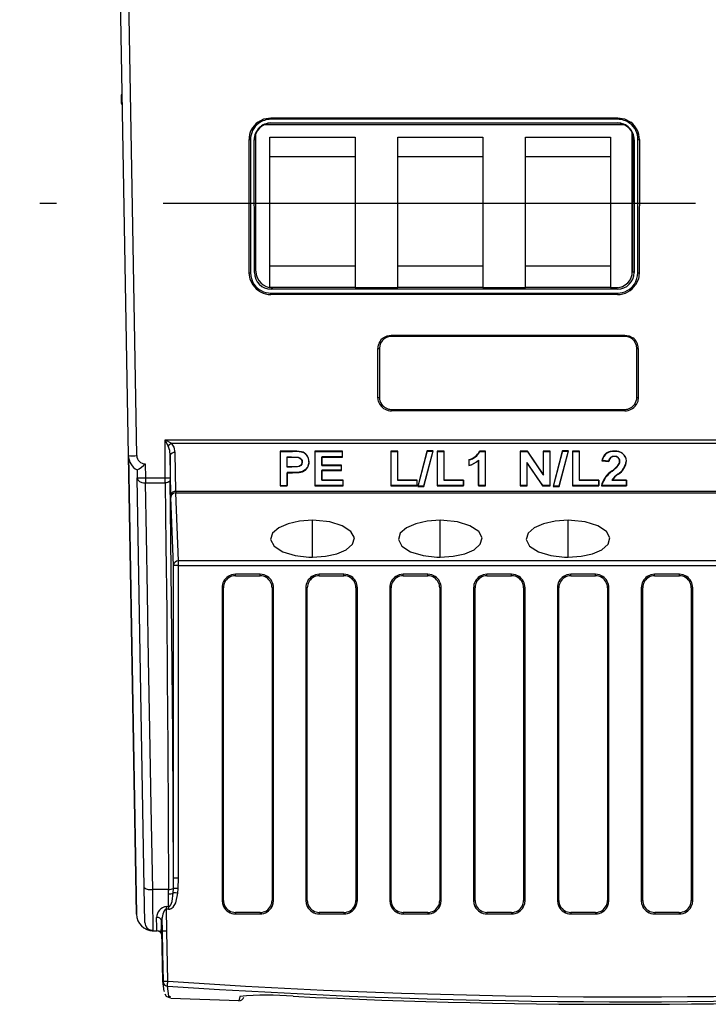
# Model space of a CAD drawing. Header units: millimetres. Extents: x 0 to 699, y 0 to 540.
# Tile 8 of 38: x 44 to 85, y 317 to 376. Entities that reach past the tile are written whole.
import ezdxf

# ---------------------------------------------------------------- set-up
doc = ezdxf.new("R2010")
doc.units = ezdxf.units.MM
doc.header["$LTSCALE"] = 2.5
doc.linetypes.add('CENTERX2', pattern=[20.32, 12.7, -2.54, 2.54, -2.54])
doc.layers.add('CENTER', color=40, linetype='CENTERX2')
doc.layers.add('DIMENSIONS', color=140, linetype='Continuous', lineweight=25)
doc.styles.add('SLDTEXTSTYLE0', font='TXT', dxfattribs={"width": 0.7})
doc.dimstyles.new('SLDDIMSTYLE0', dxfattribs={"dimtxt": 5.39502, "dimasz": 8.255, "dimexe": 0, "dimexo": 0.0625, "dimgap": 1.348755, "dimtad": 0, "dimtih": 1, "dimtoh": 1, "dimrnd": 1e-09, "dimzin": 12, "dimdsep": 46, "dimtxsty": 'SLDTEXTSTYLE0', "dimsah": 1, "dimcen": 0.09, "dimadec": 0, "dimazin": 3, "dimtfac": 1, "dimtofl": 0, "dimtmove": 0, "dimatfit": 3, "dimfxl": 0, "dimfrac": 2, "dimtolj": 1, "dimtzin": 12, "dimarcsym": 0})

# ---------------------------------------------------------------- blocks, each defined once
blk = doc.blocks.new('_D_8')
at = {"layer": 'DIMENSIONS'}
for p, q in [((47.175, 465.296), (25.993, 465.296)), ((33.931, 465.296), (33.931, 424.786)), ((25.915, 415.003), (24.103, 415.003)), ((24.103, 415.003), (24.103, 406.429)), ((41.946, 415.003), (43.758, 415.003)), ((43.758, 415.003), (43.758, 406.429)), ((24.103, 406.429), (25.915, 406.429)), ((43.758, 406.429), (41.946, 406.429)), ((33.931, 364.71), (33.931, 405.221)), ((41.631, 364.71), (25.993, 364.71))]:
    blk.add_line(p, q, dxfattribs=at)
for points in [[(33.931, 465.296), (32.661, 457.041), (35.201, 457.041)], [(33.931, 364.71), (35.201, 372.965), (32.661, 372.965)]]:
    blk.add_solid(points, dxfattribs=at)
at = {"layer": 'DIMENSIONS', "char_height": 5.2917, "attachment_point": 1, "style": 'SLDTEXTSTYLE0'}
for s, insert in [('100.6', (23.671, 423.033)), ('3.96', (25.915, 413.25))]:
    blk.add_mtext(s, dxfattribs=dict(at, insert=insert))

msp = doc.modelspace()

# ---------------------------------------------------------------- linework, layer by layer
for p, q in [((50.091, 349.658), (49.591, 378.296)), ((50.591, 349.658), (50.091, 378.296)), ((49.66, 371.196), (49.66, 370.696)), ((49.715, 371.196), (49.66, 371.196)), ((49.66, 370.696), (49.726, 370.571)), ((58.582, 369.818), (79.269, 369.818)), ((58.582, 369.818), (58.582, 369.732)), ((79.269, 369.732), (58.582, 369.732)), ((79.269, 369.818), (79.269, 369.732)), ((79.654, 369.404), (58.197, 369.404)), ((58.593, 369.512), (79.258, 369.512)), ((57.292, 360.571), (57.285, 368.519)), ((57.371, 368.519), (57.378, 360.571)), ((57.603, 360.587), (57.596, 368.513)), ((57.692, 360.676), (57.684, 368.867)), ((58.531, 368.662), (63.609, 368.662)), ((58.531, 359.692), (58.531, 368.662)), ((63.609, 368.662), (63.609, 359.689)), ((66.151, 368.662), (71.229, 368.662)), ((66.151, 359.689), (66.151, 368.662)), ((71.229, 368.662), (71.229, 359.689)), ((73.771, 368.662), (78.849, 368.662)), ((73.771, 359.689), (73.771, 368.662)), ((78.849, 368.662), (78.849, 359.689)), ((80.12, 368.966), (80.12, 360.402)), ((80.166, 368.867), (80.159, 360.676)), ((80.255, 368.513), (80.248, 360.587)), ((80.473, 360.571), (80.48, 368.519)), ((80.566, 368.519), (80.559, 360.571)), ((80.166, 368.283), (80.12, 368.283)), ((58.531, 367.507), (63.609, 367.507)), ((66.151, 367.507), (71.229, 367.507)), ((73.771, 367.507), (78.849, 367.507)), ((63.609, 360.975), (58.531, 360.975)), ((71.229, 360.975), (66.151, 360.975)), ((78.849, 360.975), (73.771, 360.975)), ((80.159, 360.975), (80.12, 360.975)), ((80.159, 360.676), (80.248, 360.587)), ((63.609, 359.689), (58.549, 359.689)), ((58.691, 359.679), (58.602, 359.59)), ((63.609, 359.689), (66.151, 359.689)), ((71.229, 359.689), (66.151, 359.689)), ((71.229, 359.689), (73.771, 359.689)), ((78.849, 359.689), (73.771, 359.689)), ((78.849, 359.689), (79.302, 359.689)), ((58.591, 359.36), (79.259, 359.36)), ((58.591, 359.274), (58.591, 359.36)), ((79.259, 359.274), (58.591, 359.274)), ((79.248, 359.59), (58.602, 359.59)), ((79.259, 359.36), (79.259, 359.274)), ((65.769, 356.856), (79.702, 356.856)), ((65.769, 356.856), (65.769, 356.77)), ((79.702, 356.77), (65.769, 356.77)), ((79.702, 356.856), (79.702, 356.77)), ((64.974, 353.128), (64.971, 356.057)), ((65.057, 356.057), (65.06, 353.129)), ((80.411, 353.129), (80.413, 356.057)), ((80.5, 356.057), (80.497, 353.128)), ((65.773, 352.417), (79.697, 352.417)), ((65.773, 352.33), (65.773, 352.417)), ((79.697, 352.33), (65.773, 352.33)), ((79.697, 352.417), (79.697, 352.33)), ((50.08, 350.255), (50.071, 350.769)), ((52.284, 348.337), (52.285, 350.594)), ((52.285, 350.594), (116.81, 350.594)), ((52.285, 350.594), (52.662, 350.407)), ((52.473, 350.218), (52.285, 350.594)), ((52.662, 350.407), (116.432, 350.407)), ((52.917, 347.521), (52.884, 349.852)), ((59.875, 349.919), (59.147, 349.919)), ((59.147, 349.919), (59.147, 347.851)), ((59.163, 349.904), (59.147, 349.919)), ((59.163, 347.867), (59.163, 349.904)), ((59.163, 349.904), (59.875, 349.904)), ((59.875, 349.904), (59.875, 349.919)), ((60.402, 349.875), (60.406, 349.889)), ((61.216, 349.919), (61.216, 347.851)), ((62.864, 349.919), (61.216, 349.919)), ((61.232, 349.904), (61.216, 349.919)), ((61.232, 347.867), (61.232, 349.904)), ((61.232, 349.904), (62.848, 349.904)), ((62.848, 349.904), (62.864, 349.919)), ((62.848, 349.904), (62.848, 349.586)), ((62.864, 349.57), (62.864, 349.919)), ((65.736, 349.919), (65.736, 347.851)), ((66.157, 349.919), (65.736, 349.919)), ((65.752, 349.904), (65.736, 349.919)), ((65.752, 349.904), (66.141, 349.904)), ((65.752, 347.867), (65.752, 349.904)), ((66.141, 349.904), (66.157, 349.919)), ((66.141, 349.904), (66.141, 348.185)), ((66.157, 348.2), (66.157, 349.919)), ((67.902, 349.946), (67.349, 347.824)), ((67.369, 347.84), (67.914, 349.931)), ((68.24, 349.931), (67.695, 347.84)), ((67.707, 347.824), (68.261, 349.946)), ((68.261, 349.946), (67.902, 349.946)), ((67.914, 349.931), (67.902, 349.946)), ((67.914, 349.931), (68.24, 349.931)), ((68.24, 349.931), (68.261, 349.946)), ((68.506, 349.919), (68.506, 347.851)), ((68.927, 349.919), (68.506, 349.919)), ((68.522, 349.904), (68.506, 349.919)), ((68.522, 347.867), (68.522, 349.904)), ((68.522, 349.904), (68.911, 349.904)), ((68.911, 349.904), (68.927, 349.919)), ((68.911, 349.904), (68.911, 348.185)), ((68.927, 348.2), (68.927, 349.919)), ((71.381, 349.919), (71.036, 349.919)), ((71.046, 349.904), (71.036, 349.919)), ((71.046, 349.904), (71.366, 349.904)), ((71.381, 349.919), (71.366, 349.904)), ((71.366, 349.904), (71.366, 347.867)), ((71.381, 347.851), (71.381, 349.919)), ((73.895, 349.919), (73.456, 349.919)), ((73.456, 349.919), (73.456, 347.851)), ((73.472, 349.904), (73.456, 349.919)), ((73.472, 349.904), (73.887, 349.904)), ((73.472, 347.867), (73.472, 349.904)), ((73.887, 349.904), (73.895, 349.919)), ((73.887, 349.904), (74.839, 348.487)), ((74.823, 348.538), (73.895, 349.919)), ((74.823, 349.919), (74.823, 348.538)), ((75.244, 349.919), (74.823, 349.919)), ((74.839, 349.904), (74.823, 349.919)), ((74.839, 349.904), (75.228, 349.904)), ((74.839, 348.487), (74.839, 349.904)), ((75.228, 349.904), (75.244, 349.919)), ((75.228, 349.904), (75.228, 347.867)), ((75.244, 347.851), (75.244, 349.919)), ((75.973, 349.946), (75.419, 347.824)), ((75.44, 347.84), (75.985, 349.931)), ((76.311, 349.931), (75.766, 347.84)), ((75.778, 347.824), (76.331, 349.946)), ((76.331, 349.946), (75.973, 349.946)), ((75.985, 349.931), (75.973, 349.946)), ((75.985, 349.931), (76.311, 349.931)), ((76.311, 349.931), (76.331, 349.946)), ((76.577, 349.919), (76.577, 347.851)), ((76.997, 349.919), (76.577, 349.919)), ((76.592, 349.904), (76.577, 349.919)), ((76.592, 349.904), (76.982, 349.904)), ((76.592, 347.867), (76.592, 349.904)), ((76.982, 349.904), (76.997, 349.919)), ((76.982, 349.904), (76.982, 348.185)), ((76.997, 348.2), (76.997, 349.919)), ((79.084, 349.904), (79.084, 349.919)), ((50.091, 349.658), (50.569, 322.279)), ((50.569, 322.279), (50.091, 349.658)), ((51.099, 349.167), (51.114, 348.337)), ((52.584, 349.659), (52.584, 348.342)), ((52.618, 347.329), (52.584, 349.659)), ((59.552, 349.586), (59.809, 349.586)), ((59.552, 348.964), (59.552, 349.586)), ((59.552, 349.586), (59.568, 349.57)), ((59.568, 348.979), (59.568, 349.57)), ((59.568, 349.57), (59.809, 349.57)), ((59.809, 349.586), (59.809, 349.57)), ((60.46, 349.276), (60.444, 349.276)), ((60.849, 349.281), (60.865, 349.281)), ((62.848, 349.586), (61.621, 349.586)), ((61.621, 349.586), (61.621, 349.071)), ((61.621, 349.586), (61.637, 349.57)), ((61.637, 349.086), (61.637, 349.57)), ((61.637, 349.57), (62.864, 349.57)), ((62.848, 349.586), (62.864, 349.57)), ((70.399, 349.409), (70.399, 349.06)), ((70.415, 349.398), (70.399, 349.409)), ((70.415, 349.082), (70.415, 349.398)), ((70.976, 349.389), (70.961, 349.355)), ((70.961, 349.355), (70.961, 347.851)), ((70.976, 347.867), (70.976, 349.389)), ((74.798, 347.867), (73.861, 349.252)), ((73.861, 349.252), (73.861, 347.867)), ((73.861, 349.252), (73.877, 349.2)), ((73.877, 347.851), (73.877, 349.2)), ((73.877, 349.2), (74.789, 347.851)), ((78.348, 349.369), (78.33, 349.355)), ((78.33, 349.355), (78.751, 349.301)), ((78.737, 349.32), (78.348, 349.369)), ((78.737, 349.32), (78.751, 349.301)), ((79.075, 349.613), (79.075, 349.597)), ((79.398, 349.324), (79.382, 349.324)), ((79.787, 349.345), (79.803, 349.344)), ((50.606, 348.801), (50.614, 348.337)), ((50.606, 348.801), (50.606, 348.801)), ((59.568, 348.979), (59.552, 348.964)), ((59.842, 348.964), (59.552, 348.964)), ((59.872, 348.646), (59.552, 348.646)), ((59.552, 348.646), (59.552, 347.867)), ((59.552, 348.646), (59.568, 348.63)), ((59.842, 348.979), (59.568, 348.979)), ((59.568, 347.851), (59.568, 348.63)), ((59.568, 348.63), (59.872, 348.63)), ((59.842, 348.964), (59.842, 348.979)), ((59.872, 348.646), (59.872, 348.63)), ((61.621, 349.071), (61.637, 349.086)), ((61.621, 349.071), (62.778, 349.071)), ((62.778, 348.781), (61.621, 348.781)), ((61.621, 348.781), (61.621, 348.185)), ((61.621, 348.781), (61.637, 348.764)), ((62.794, 349.086), (61.637, 349.086)), ((61.637, 348.2), (61.637, 348.764)), ((61.637, 348.764), (62.794, 348.764)), ((62.778, 349.071), (62.794, 349.086)), ((62.778, 349.071), (62.778, 348.781)), ((62.778, 348.781), (62.794, 348.764)), ((62.794, 348.764), (62.794, 349.086)), ((70.415, 349.082), (70.399, 349.06)), ((74.839, 348.487), (74.823, 348.538)), ((78.942, 348.73), (78.931, 348.741)), ((79.296, 349.062), (79.284, 349.071)), ((79.285, 348.558), (79.295, 348.545)), ((51.041, 323.874), (50.614, 348.337)), ((51.114, 348.337), (52.284, 348.337)), ((51.114, 348.337), (51.114, 348.03)), ((51.114, 348.03), (52.285, 348.03)), ((52.584, 348.342), (52.584, 348.341)), ((61.621, 348.185), (61.637, 348.2)), ((61.621, 348.185), (62.883, 348.185)), ((62.899, 348.2), (61.637, 348.2)), ((62.883, 348.185), (62.899, 348.2)), ((62.883, 348.185), (62.883, 347.867)), ((62.899, 347.851), (62.899, 348.2)), ((66.141, 348.185), (66.157, 348.2)), ((66.141, 348.185), (67.298, 348.185)), ((67.314, 348.2), (66.157, 348.2)), ((67.298, 348.185), (67.314, 348.2)), ((67.298, 348.185), (67.298, 347.867)), ((67.314, 347.851), (67.314, 348.2)), ((68.911, 348.185), (68.927, 348.2)), ((68.911, 348.185), (70.068, 348.185)), ((70.084, 348.2), (68.927, 348.2)), ((70.068, 348.185), (70.084, 348.2)), ((70.068, 348.185), (70.068, 347.867)), ((70.084, 347.851), (70.084, 348.2)), ((76.982, 348.185), (76.997, 348.2)), ((76.982, 348.185), (78.139, 348.185)), ((78.155, 348.2), (76.997, 348.2)), ((78.139, 348.185), (78.155, 348.2)), ((78.139, 348.185), (78.139, 347.867)), ((78.155, 347.851), (78.155, 348.2)), ((78.942, 348.2), (78.912, 348.185)), ((78.912, 348.185), (79.787, 348.185)), ((79.803, 348.2), (78.942, 348.2)), ((79.787, 348.185), (79.803, 348.2)), ((79.787, 348.185), (79.787, 347.867)), ((79.803, 347.851), (79.803, 348.2)), ((116.177, 347.521), (52.917, 347.521)), ((53.081, 343.373), (52.921, 347.44)), ((52.921, 347.44), (116.173, 347.44)), ((59.163, 347.867), (59.147, 347.851)), ((59.147, 347.851), (59.568, 347.851)), ((59.163, 347.867), (59.552, 347.867)), ((59.568, 347.851), (59.552, 347.867)), ((61.232, 347.867), (61.216, 347.851)), ((61.216, 347.851), (62.899, 347.851)), ((62.883, 347.867), (61.232, 347.867)), ((62.899, 347.851), (62.883, 347.867)), ((65.752, 347.867), (65.736, 347.851)), ((65.736, 347.851), (67.314, 347.851)), ((67.298, 347.867), (65.752, 347.867)), ((67.314, 347.851), (67.298, 347.867)), ((67.369, 347.84), (67.349, 347.824)), ((67.349, 347.824), (67.707, 347.824)), ((67.695, 347.84), (67.369, 347.84)), ((67.707, 347.824), (67.695, 347.84)), ((68.522, 347.867), (68.506, 347.851)), ((68.506, 347.851), (70.084, 347.851)), ((70.068, 347.867), (68.522, 347.867)), ((70.084, 347.851), (70.068, 347.867)), ((70.976, 347.867), (70.961, 347.851)), ((70.961, 347.851), (71.381, 347.851)), ((71.366, 347.867), (70.976, 347.867)), ((71.366, 347.867), (71.381, 347.851)), ((73.472, 347.867), (73.456, 347.851)), ((73.456, 347.851), (73.877, 347.851)), ((73.861, 347.867), (73.472, 347.867)), ((73.877, 347.851), (73.861, 347.867)), ((74.798, 347.867), (74.789, 347.851)), ((74.789, 347.851), (75.244, 347.851)), ((75.228, 347.867), (74.798, 347.867)), ((75.228, 347.867), (75.244, 347.851)), ((75.44, 347.84), (75.419, 347.824)), ((75.419, 347.824), (75.778, 347.824)), ((75.766, 347.84), (75.44, 347.84)), ((75.778, 347.824), (75.766, 347.84)), ((76.592, 347.867), (76.577, 347.851)), ((76.577, 347.851), (78.155, 347.851)), ((78.139, 347.867), (76.592, 347.867)), ((78.155, 347.851), (78.139, 347.867)), ((78.313, 347.867), (78.295, 347.851)), ((78.295, 347.851), (79.803, 347.851)), ((79.787, 347.867), (78.313, 347.867)), ((79.787, 347.867), (79.803, 347.851)), ((52.781, 343.099), (52.621, 347.165)), ((61.07, 343.596), (61.07, 345.796)), ((68.69, 343.596), (68.69, 345.796)), ((76.31, 343.596), (76.31, 345.796)), ((100.915, 343.373), (53.081, 343.373)), ((53.081, 343.106), (53.081, 343.373)), ((52.781, 324.427), (52.781, 343.099)), ((53.081, 324.435), (53.081, 343.106)), ((53.081, 343.106), (101.182, 343.106)), ((57.947, 342.574), (56.474, 342.574)), ((56.474, 342.488), (56.474, 342.574)), ((56.474, 342.488), (57.947, 342.488)), ((57.947, 342.488), (57.947, 342.574)), ((62.947, 342.574), (61.474, 342.574)), ((61.474, 342.488), (61.474, 342.574)), ((61.474, 342.488), (62.947, 342.488)), ((62.947, 342.488), (62.947, 342.574)), ((67.947, 342.574), (66.474, 342.574)), ((66.474, 342.488), (66.474, 342.574)), ((66.474, 342.488), (67.947, 342.488)), ((67.947, 342.488), (67.947, 342.574)), ((72.947, 342.574), (71.474, 342.574)), ((71.474, 342.488), (71.474, 342.574)), ((71.474, 342.488), (72.947, 342.488)), ((72.947, 342.488), (72.947, 342.574)), ((77.947, 342.574), (76.474, 342.574)), ((76.474, 342.488), (76.474, 342.574)), ((76.474, 342.488), (77.947, 342.488)), ((77.947, 342.488), (77.947, 342.574)), ((82.947, 342.574), (81.474, 342.574)), ((81.474, 342.488), (81.474, 342.574)), ((81.474, 342.488), (82.947, 342.488)), ((82.947, 342.488), (82.947, 342.574)), ((55.676, 341.775), (55.676, 323.103)), ((55.762, 323.104), (55.762, 341.775)), ((58.659, 341.775), (58.659, 323.104)), ((58.745, 323.103), (58.745, 341.775)), ((60.676, 341.775), (60.676, 323.103)), ((60.762, 323.104), (60.762, 341.775)), ((63.659, 341.775), (63.659, 323.104)), ((63.745, 323.103), (63.745, 341.775)), ((65.676, 341.775), (65.676, 323.103)), ((65.762, 323.104), (65.762, 341.775)), ((68.659, 341.775), (68.659, 323.104)), ((68.745, 323.103), (68.745, 341.775)), ((70.676, 341.775), (70.676, 323.103)), ((70.762, 323.104), (70.762, 341.775)), ((73.659, 341.775), (73.659, 323.104)), ((73.745, 323.103), (73.745, 341.775)), ((75.676, 341.775), (75.676, 323.103)), ((75.762, 323.104), (75.762, 341.775)), ((78.659, 341.775), (78.659, 323.104)), ((78.745, 323.103), (78.745, 341.775)), ((80.676, 341.775), (80.676, 323.103)), ((80.762, 323.104), (80.762, 341.775)), ((83.659, 341.775), (83.659, 323.104)), ((83.745, 323.103), (83.745, 341.775)), ((52.775, 323.822), (52.781, 324.427)), ((53.067, 323.815), (53.081, 324.435)), ((51.077, 321.788), (51.041, 323.874)), ((52.766, 323.562), (52.775, 323.822)), ((52.483, 323.769), (51.541, 323.769)), ((52.484, 323.499), (52.483, 323.769)), ((52.49, 322.742), (52.484, 323.499)), ((53.048, 323.539), (53.067, 323.815)), ((52.364, 322.742), (52.49, 322.742)), ((52.364, 322.585), (52.364, 322.742)), ((52.49, 322.742), (52.49, 322.585)), ((52.11, 322.091), (52.092, 321.972)), ((52.386, 321.302), (52.364, 322.585)), ((52.49, 322.585), (52.364, 322.585)), ((57.945, 322.391), (56.476, 322.391)), ((56.476, 322.391), (56.476, 322.304)), ((56.476, 322.304), (57.945, 322.304)), ((57.945, 322.391), (57.945, 322.304)), ((62.945, 322.391), (61.476, 322.391)), ((61.476, 322.391), (61.476, 322.304)), ((61.476, 322.304), (62.945, 322.304)), ((62.945, 322.391), (62.945, 322.304)), ((67.945, 322.391), (66.476, 322.391)), ((66.476, 322.391), (66.476, 322.304)), ((66.476, 322.304), (67.945, 322.304)), ((67.945, 322.391), (67.945, 322.304)), ((72.945, 322.391), (71.476, 322.391)), ((71.476, 322.391), (71.476, 322.304)), ((71.476, 322.304), (72.945, 322.304)), ((72.945, 322.391), (72.945, 322.304)), ((77.945, 322.391), (76.476, 322.391)), ((76.476, 322.391), (76.476, 322.304)), ((76.476, 322.304), (77.945, 322.304)), ((77.945, 322.391), (77.945, 322.304)), ((82.945, 322.391), (81.476, 322.391)), ((81.476, 322.391), (81.476, 322.304)), ((81.476, 322.304), (82.945, 322.304)), ((82.945, 322.391), (82.945, 322.304)), ((52.054, 321.953), (52.054, 321.953)), ((52.092, 321.972), (52.076, 321.871)), ((52.086, 321.304), (52.076, 321.871)), ((52.076, 321.871), (52.087, 321.304)), ((51.577, 321.296), (51.796, 321.296)), ((52.139, 318.292), (52.086, 321.304)), ((52.439, 318.29), (52.386, 321.302)), ((56.731, 317.372), (56.669, 317.123)), ((52.625, 317.282), (56.671, 317.126))]:
    msp.add_line(p, q)
at = {"flags": 128}
for points in [[(57.803, 369.559), (58.171, 369.752), (58.582, 369.818)], [(79.269, 369.818), (79.68, 369.752), (80.048, 369.559)], [(57.51, 359.852), (57.348, 360.195), (57.292, 360.571)], [(80.559, 360.571), (80.503, 360.195), (80.341, 359.852)], [(65.29, 356.697), (65.517, 356.815), (65.769, 356.856)], [(79.702, 356.856), (79.954, 356.815), (80.181, 356.697)], [(65.108, 352.686), (65.007, 352.897), (64.974, 353.128)], [(80.497, 353.128), (80.463, 352.897), (80.363, 352.686)], [(52.884, 349.852), (52.824, 350.159), (52.662, 350.407)], [(52.584, 349.659), (52.554, 349.969), (52.473, 350.218)], [(59.809, 349.586), (60.22, 349.562), (60.32, 349.521), (60.396, 349.456), (60.446, 349.369), (60.46, 349.276)], [(59.809, 349.57), (60.22, 349.545), (60.316, 349.504), (60.388, 349.44), (60.434, 349.354), (60.444, 349.276)], [(60.46, 349.276), (60.435, 349.156), (60.374, 349.075), (60.282, 349.013), (60.169, 348.981), (59.842, 348.964)], [(60.444, 349.276), (60.411, 349.145), (60.347, 349.071), (60.256, 349.018), (60.147, 348.993), (59.842, 348.979)], [(59.872, 348.63), (60.268, 348.65), (60.476, 348.696), (60.65, 348.798), (60.793, 348.971), (60.862, 349.21), (60.865, 349.281)], [(60.849, 349.281), (60.775, 348.971), (60.653, 348.822), (60.472, 348.712), (60.285, 348.668), (59.872, 348.646)], [(50.614, 348.337), (50.651, 348.222), (50.688, 348.175), (50.762, 348.118), (50.884, 348.063), (50.985, 348.039), (51.114, 348.03)], [(51.541, 323.769), (51.454, 328.708), (51.373, 333.296), (51.299, 337.522), (51.231, 341.382), (51.169, 344.881), (51.114, 348.03)], [(52.284, 348.333), (52.284, 348.333), (52.284, 348.334), (52.284, 348.334), (52.284, 348.335), (52.284, 348.336), (52.284, 348.336), (52.284, 348.337), (52.284, 348.337)], [(52.285, 348.03), (52.285, 348.172), (52.284, 348.333)], [(52.585, 348.219), (52.579, 348.183), (52.561, 348.147), (52.533, 348.115), (52.496, 348.086), (52.45, 348.063), (52.399, 348.045), (52.343, 348.034), (52.285, 348.03)], [(52.285, 348.03), (52.333, 344.294), (52.374, 340.396), (52.41, 336.366), (52.44, 332.232), (52.465, 328.024), (52.483, 323.769)], [(52.584, 348.341), (52.584, 348.276), (52.585, 348.219)], [(52.781, 324.427), (52.761, 328.709), (52.737, 332.903), (52.706, 336.984), (52.671, 340.916), (52.63, 344.668), (52.585, 348.219)], [(52.917, 347.521), (52.919, 347.474), (52.921, 347.44)], [(52.621, 347.165), (52.619, 347.234), (52.618, 347.329)], [(61.07, 345.796), (60.296, 345.742), (59.61, 345.589), (59.058, 345.348), (58.687, 345.028), (58.573, 344.649), (58.779, 344.256), (59.302, 343.918), (60.043, 343.693), (60.856, 343.6), (61.07, 343.596)], [(61.07, 343.596), (61.845, 343.65), (62.531, 343.803), (63.083, 344.043), (63.454, 344.364), (63.568, 344.743), (63.362, 345.135), (62.839, 345.474), (62.098, 345.699), (61.285, 345.792), (61.07, 345.796)], [(68.69, 345.796), (67.916, 345.742), (67.23, 345.589), (66.678, 345.348), (66.307, 345.028), (66.193, 344.649), (66.399, 344.256), (66.922, 343.918), (67.663, 343.693), (68.476, 343.6), (68.69, 343.596)], [(68.69, 343.596), (69.465, 343.65), (70.151, 343.803), (70.703, 344.043), (71.074, 344.364), (71.188, 344.743), (70.982, 345.135), (70.459, 345.474), (69.718, 345.699), (68.905, 345.792), (68.69, 345.796)], [(76.31, 345.796), (75.536, 345.742), (74.85, 345.589), (74.298, 345.348), (73.927, 345.028), (73.813, 344.649), (74.019, 344.256), (74.542, 343.918), (75.283, 343.693), (76.096, 343.6), (76.31, 343.596)], [(76.31, 343.596), (77.085, 343.65), (77.771, 343.803), (78.323, 344.043), (78.694, 344.364), (78.808, 344.743), (78.602, 345.135), (78.079, 345.474), (77.338, 345.699), (76.525, 345.792), (76.31, 345.796)], [(56.474, 342.574), (56.242, 342.54), (56.031, 342.44)], [(58.389, 342.44), (58.179, 342.54), (57.947, 342.574)], [(61.474, 342.574), (61.242, 342.54), (61.031, 342.44)], [(63.389, 342.44), (63.179, 342.54), (62.947, 342.574)], [(66.474, 342.574), (66.242, 342.54), (66.031, 342.44)], [(68.389, 342.44), (68.179, 342.54), (67.947, 342.574)], [(71.474, 342.574), (71.242, 342.54), (71.031, 342.44)], [(73.389, 342.44), (73.179, 342.54), (72.947, 342.574)], [(76.474, 342.574), (76.242, 342.54), (76.031, 342.44)], [(78.389, 342.44), (78.179, 342.54), (77.947, 342.574)], [(81.474, 342.574), (81.242, 342.54), (81.031, 342.44)], [(83.389, 342.44), (83.179, 342.54), (82.947, 342.574)], [(51.577, 321.296), (51.575, 321.429), (51.568, 321.872), (51.557, 322.661), (51.541, 323.769)], [(52.49, 322.742), (52.527, 322.749), (52.562, 322.769), (52.623, 322.84), (52.702, 323.048), (52.766, 323.562)], [(52.49, 322.585), (52.562, 322.594), (52.634, 322.62), (52.756, 322.708), (52.917, 322.958), (53.048, 323.539)], [(55.676, 323.103), (55.697, 322.92), (55.76, 322.746)], [(58.661, 322.746), (58.724, 322.92), (58.745, 323.103)], [(60.676, 323.103), (60.697, 322.92), (60.76, 322.746)], [(63.661, 322.746), (63.724, 322.92), (63.745, 323.103)], [(65.676, 323.103), (65.697, 322.92), (65.76, 322.746)], [(68.661, 322.746), (68.724, 322.92), (68.745, 323.103)], [(70.676, 323.103), (70.697, 322.92), (70.76, 322.746)], [(73.661, 322.746), (73.724, 322.92), (73.745, 323.103)], [(75.676, 323.103), (75.697, 322.92), (75.76, 322.746)], [(78.661, 322.746), (78.724, 322.92), (78.745, 323.103)], [(80.676, 323.103), (80.697, 322.92), (80.76, 322.746)], [(83.661, 322.746), (83.724, 322.92), (83.745, 323.103)], [(51.796, 321.296), (51.789, 321.493), (51.776, 322.091)], [(52.093, 322.091), (52.094, 322.009), (52.107, 321.302)], [(52.364, 322.585), (52.344, 322.584), (52.326, 322.578), (52.29, 322.557), (52.229, 322.487), (52.142, 322.293), (52.11, 322.091)], [(52.015, 321.272), (52.023, 321.272), (52.061, 321.439), (52.07, 321.911)], [(51.85, 321.292), (51.903, 321.278), (51.905, 321.278)], [(52.107, 321.302), (52.13, 319.939), (52.159, 318.29)], [(52.239, 317.678), (52.215, 317.69), (52.139, 318.292)], [(52.627, 317.335), (52.499, 317.396), (52.418, 317.999)], [(52.268, 317.525), (52.351, 317.397), (52.592, 317.288)], [(56.669, 317.123), (56.667, 317.119), (56.672, 317.134)]]:
    msp.add_lwpolyline(points, dxfattribs=at)
for centre, radius, start, end in [((58.583, 368.515), 1.217, 90.08185, 126.7646), ((79.268, 368.516), 1.216, 53.22843, 89.92512), ((58.579, 368.523), 1.295, 126.82428, 180.17067), ((58.584, 368.52), 1.213, 126.93777, 180.06215), ((58.593, 368.515), 0.998, 89.996, 180.10892), ((79.708, 385.995), 27.386, 216.88216, 217.06246), ((79.258, 368.515), 0.998, 359.89287, 90.00221), ((58.143, 385.995), 27.386, 322.93754, 323.11784), ((79.267, 368.52), 1.213, 359.93123, 53.06884), ((79.272, 368.523), 1.295, 359.82932, 53.17573), ((57.27, 385.061), 16.542, 270.04987, 270.34901), ((80.581, 385.061), 16.542, 269.65099, 269.95013), ((57.278, 377.113), 16.542, 270.04987, 270.34901), ((58.595, 360.574), 1.217, 180.1235, 213.61929), ((58.602, 360.589), 0.999, 180.06367, 270.04106), ((79.249, 360.589), 0.999, 269.95869, 359.93658), ((79.256, 360.574), 1.217, 326.37902, 359.87819), ((80.573, 377.113), 16.542, 269.65099, 269.95013), ((46.435, 376.464), 19.965, 303.69083, 303.93902), ((58.589, 360.569), 1.295, 213.6262, 270.11977), ((58.591, 360.575), 1.214, 213.75455, 269.9944), ((79.259, 360.575), 1.214, 270.0042, 326.24684), ((79.262, 360.569), 1.295, 269.88023, 326.3738), ((91.416, 376.464), 19.965, 236.06098, 236.30917), ((65.77, 356.055), 0.715, 90.08171, 126.76343), ((79.701, 356.055), 0.715, 53.22926, 89.9256), ((65.768, 356.059), 0.797, 126.82458, 180.17037), ((65.775, 356.056), 0.718, 127.11492, 179.88849), ((87.195, 373.133), 27.386, 216.88216, 217.06246), ((58.276, 373.133), 27.386, 322.93754, 323.11784), ((79.696, 356.056), 0.718, 0.10455, 52.89204), ((79.703, 356.059), 0.797, 359.82956, 53.17549), ((64.957, 372.599), 16.542, 270.04987, 270.34901), ((80.514, 372.599), 16.542, 269.65099, 269.95013), ((64.959, 369.671), 16.542, 270.04987, 270.34901), ((65.776, 353.13), 0.716, 180.1236, 213.61866), ((54.033, 369.298), 19.965, 303.69083, 303.93902), ((65.772, 353.127), 0.797, 213.62651, 270.11946), ((65.776, 353.135), 0.719, 213.9507, 269.80035), ((79.695, 353.135), 0.719, 270.19849, 326.05046), ((79.699, 353.127), 0.797, 269.8805, 326.37353), ((79.695, 353.13), 0.715, 326.37955, 359.87818), ((91.438, 369.298), 19.965, 236.06098, 236.30917), ((80.511, 369.671), 16.542, 269.65099, 269.95013), ((52.955, 349.924), 0.564, 121.30759, 148.67495), ((52.844, 349.585), 0.27, 81.31362, 164.12207), ((59.958, 346.656), 3.265, 82.11462, 91.46681), ((59.964, 346.749), 3.156, 82.0119, 91.61899), ((60.274, 349.313), 0.576, 356.82951, 77.16917), ((60.275, 349.313), 0.591, 356.87286, 77.19153), ((70.118, 350.411), 1.041, 285.68084, 331.80169), ((70.159, 350.364), 0.999, 284.85983, 332.61169), ((78.982, 349.269), 0.658, 81.06284, 172.50706), ((78.999, 349.247), 0.663, 82.61596, 169.35087), ((79.159, 349.277), 0.647, 5.97965, 96.66446), ((79.184, 349.308), 0.604, 3.49129, 99.46322), ((50.341, 356.822), 7.168, 268.00162, 271.99838), ((51.091, 349.676), 1, 181.0043, 240.99962), ((51.092, 349.668), 0.501, 181.09727, 270.89164), ((49.755, 350.464), 1.868, 297.09403, 316.0286), ((69.962, 350.571), 1.573, 286.14672, 309.40084), ((69.964, 350.573), 1.558, 286.83906, 310.5183), ((79.045, 349.306), 0.308, 84.41225, 177.53637), ((79.05, 349.298), 0.3, 85.2751, 179.39017), ((79.102, 349.319), 0.295, 0.94378, 95.3316), ((79.112, 349.329), 0.27, 358.85731, 97.77086), ((78.974, 349.337), 0.408, 319.36657, 358.14142), ((78.699, 349.485), 1.096, 302.28659, 352.67503), ((78.737, 349.46), 1.072, 301.38445, 353.79444), ((78.978, 349.336), 0.42, 319.3231, 358.35276), ((79.708, 347.514), 1.453, 122.30285, 166.58), ((79.798, 347.446), 1.543, 123.69132, 164.17242), ((80.608, 346.861), 2.152, 127.93617, 142.01315), ((76.966, 351.193), 3.142, 308.71398, 317.52422), ((76.571, 351.615), 3.734, 309.41143, 316.87241), ((80.408, 347.051), 1.863, 126.69481, 141.9288), ((50.864, 355.501), 7.168, 268.00162, 271.99838), ((52.358, 352.815), 4.479, 269.05447, 272.89316), ((52.358, 351.322), 2.99, 268.59712, 274.34997), ((52.877, 347.255), 0.27, 81.31362, 164.12207), ((52.911, 347.149), 0.291, 88.05085, 176.86602), ((53.071, 343.083), 0.291, 88.05085, 176.86602), ((53.007, 340.118), 2.99, 88.59712, 94.34997), ((56.472, 341.777), 0.796, 123.6022, 180.14482), ((56.48, 341.773), 0.718, 123.93623, 179.82223), ((72.415, 353.357), 19.688, 213.67544, 213.92591), ((56.474, 341.773), 0.714, 90.06062, 123.57087), ((57.946, 341.773), 0.715, 56.43364, 89.93487), ((42.005, 353.357), 19.688, 326.07409, 326.32456), ((57.941, 341.773), 0.718, 0.17997, 56.06157), ((57.949, 341.777), 0.796, 359.85527, 56.39772), ((61.472, 341.777), 0.796, 123.6022, 180.14482), ((61.48, 341.773), 0.718, 123.93623, 179.82223), ((77.415, 353.357), 19.688, 213.67544, 213.92591), ((61.474, 341.773), 0.714, 90.06062, 123.57087), ((62.946, 341.773), 0.715, 56.43364, 89.93487), ((47.005, 353.357), 19.688, 326.07409, 326.32456), ((62.941, 341.773), 0.718, 0.17997, 56.06157), ((62.949, 341.777), 0.796, 359.85527, 56.39772), ((66.472, 341.777), 0.796, 123.6022, 180.14482), ((66.48, 341.773), 0.718, 123.93623, 179.82223), ((82.415, 353.357), 19.688, 213.67544, 213.92591), ((66.474, 341.773), 0.714, 90.06062, 123.57087), ((67.946, 341.773), 0.715, 56.43364, 89.93487), ((52.005, 353.357), 19.688, 326.07409, 326.32456), ((67.941, 341.773), 0.718, 0.17997, 56.06157), ((67.949, 341.777), 0.796, 359.85527, 56.39772), ((71.472, 341.777), 0.796, 123.6022, 180.14482), ((71.48, 341.773), 0.718, 123.93623, 179.82223), ((87.415, 353.357), 19.688, 213.67544, 213.92591), ((71.474, 341.773), 0.714, 90.06062, 123.57087), ((72.946, 341.773), 0.715, 56.43364, 89.93487), ((57.005, 353.357), 19.688, 326.07409, 326.32456), ((72.941, 341.773), 0.718, 0.17997, 56.06157), ((72.949, 341.777), 0.796, 359.85527, 56.39772), ((76.472, 341.777), 0.796, 123.6022, 180.14482), ((76.48, 341.773), 0.718, 123.93623, 179.82223), ((92.415, 353.357), 19.688, 213.67544, 213.92591), ((76.474, 341.773), 0.714, 90.06062, 123.57087), ((77.946, 341.773), 0.715, 56.43364, 89.93487), ((62.005, 353.357), 19.688, 326.07409, 326.32456), ((77.941, 341.773), 0.718, 0.17997, 56.06157), ((77.949, 341.777), 0.796, 359.85527, 56.39772), ((81.472, 341.777), 0.796, 123.6022, 180.14482), ((81.48, 341.773), 0.718, 123.93623, 179.82223), ((97.415, 353.357), 19.688, 213.67544, 213.92591), ((81.474, 341.773), 0.714, 90.06062, 123.57087), ((82.946, 341.773), 0.715, 56.43364, 89.93487), ((67.005, 353.357), 19.688, 326.07409, 326.32456), ((82.941, 341.773), 0.718, 0.17997, 56.06157), ((82.949, 341.777), 0.796, 359.85527, 56.39772), ((55.676, 352.804), 11.029, 269.99622, 270.44489), ((58.744, 352.804), 11.029, 269.55511, 270.00378), ((60.676, 352.804), 11.029, 269.99622, 270.44489), ((63.744, 352.804), 11.029, 269.55511, 270.00378), ((65.676, 352.804), 11.029, 269.99622, 270.44489), ((68.744, 352.804), 11.029, 269.55511, 270.00378), ((70.676, 352.804), 11.029, 269.99622, 270.44489), ((73.744, 352.804), 11.029, 269.55511, 270.00378), ((75.676, 352.804), 11.029, 269.99622, 270.44489), ((78.744, 352.804), 11.029, 269.55511, 270.00378), ((80.676, 352.804), 11.029, 269.99622, 270.44489), ((83.744, 352.804), 11.029, 269.55511, 270.00378), ((53.007, 321.446), 2.99, 88.59712, 94.34997), ((51.412, 324.399), 0.643, 234.74051, 281.54174), ((52.531, 324.332), 0.565, 265.16953, 295.59464), ((52.815, 319.333), 4.49, 86.78478, 90.51145), ((52.519, 324.004), 0.507, 266.00623, 299.10507), ((52.477, 318.266), 5.304, 83.82615, 86.8803), ((52.429, 322.092), 0.653, 95.79083, 180.10902), ((55.676, 334.132), 11.029, 269.99622, 270.44489), ((50.226, 333.831), 12.389, 296.53058, 296.93064), ((56.473, 323.101), 0.797, 206.44096, 270.16664), ((56.476, 323.104), 0.714, 180.04035, 206.50471), ((56.476, 323.105), 0.714, 206.61491, 269.99857), ((57.945, 323.105), 0.715, 270.01567, 333.37085), ((57.947, 323.101), 0.797, 269.83341, 333.55898), ((57.944, 323.104), 0.714, 333.49514, 359.9598), ((64.195, 333.831), 12.389, 243.06936, 243.46942), ((58.744, 334.132), 11.029, 269.55511, 270.00378), ((60.676, 334.132), 11.029, 269.99622, 270.44489), ((55.226, 333.831), 12.389, 296.53058, 296.93064), ((61.473, 323.101), 0.797, 206.44096, 270.16664), ((61.476, 323.104), 0.714, 180.04035, 206.50471), ((61.476, 323.105), 0.714, 206.61491, 269.99857), ((62.945, 323.105), 0.715, 270.01567, 333.37085), ((62.947, 323.101), 0.797, 269.83341, 333.55898), ((62.944, 323.104), 0.714, 333.49514, 359.9598), ((69.195, 333.831), 12.389, 243.06936, 243.46942), ((63.744, 334.132), 11.029, 269.55511, 270.00378), ((65.676, 334.132), 11.029, 269.99622, 270.44489), ((60.226, 333.831), 12.389, 296.53058, 296.93064), ((66.473, 323.101), 0.797, 206.44096, 270.16664), ((66.476, 323.104), 0.714, 180.04035, 206.50471), ((66.476, 323.105), 0.714, 206.61491, 269.99857), ((67.945, 323.105), 0.715, 270.01567, 333.37085), ((67.947, 323.101), 0.797, 269.83341, 333.55898), ((67.944, 323.104), 0.714, 333.49514, 359.9598), ((74.195, 333.831), 12.389, 243.06936, 243.46942), ((68.744, 334.132), 11.029, 269.55511, 270.00378), ((70.676, 334.132), 11.029, 269.99622, 270.44489), ((65.226, 333.831), 12.389, 296.53058, 296.93064), ((71.473, 323.101), 0.797, 206.44096, 270.16664), ((71.476, 323.104), 0.714, 180.04035, 206.50471), ((71.476, 323.105), 0.714, 206.61491, 269.99857), ((72.945, 323.105), 0.715, 270.01567, 333.37085), ((72.947, 323.101), 0.797, 269.83341, 333.55898), ((72.944, 323.104), 0.714, 333.49514, 359.9598), ((79.195, 333.831), 12.389, 243.06936, 243.46942), ((73.744, 334.132), 11.029, 269.55511, 270.00378), ((75.676, 334.132), 11.029, 269.99622, 270.44489), ((70.226, 333.831), 12.389, 296.53058, 296.93064), ((76.473, 323.101), 0.797, 206.44096, 270.16664), ((76.476, 323.104), 0.714, 180.04035, 206.50471), ((76.476, 323.105), 0.714, 206.61491, 269.99857), ((77.945, 323.105), 0.715, 270.01567, 333.37085), ((77.947, 323.101), 0.797, 269.83341, 333.55898), ((77.944, 323.104), 0.714, 333.49514, 359.9598), ((84.195, 333.831), 12.389, 243.06936, 243.46942), ((78.744, 334.132), 11.029, 269.55511, 270.00378), ((80.676, 334.132), 11.029, 269.99622, 270.44489), ((75.226, 333.831), 12.389, 296.53058, 296.93064), ((81.473, 323.101), 0.797, 206.44096, 270.16664), ((81.476, 323.104), 0.714, 180.04035, 206.50471), ((81.476, 323.105), 0.714, 206.61491, 269.99857), ((82.945, 323.105), 0.715, 270.01567, 333.37085), ((82.947, 323.101), 0.797, 269.83341, 333.55898), ((82.944, 323.104), 0.714, 333.49514, 359.9598), ((89.195, 333.831), 12.389, 243.06936, 243.46942), ((83.744, 334.132), 11.029, 269.55511, 270.00378), ((51.569, 322.296), 1, 181, 270), ((51.811, 321.823), 0.27, 10.0616, 97.35122), ((51.577, 321.796), 0.5, 181, 221.11308), ((51.508, 321.757), 0.421, 201.03271, 279.32083), ((51.577, 321.796), 0.5, 236.80982, 270), ((51.796, 320.996), 0.3, 5.11887, 89.99988), ((52.261, 324.165), 2.866, 266.50002, 272.50009), ((52.314, 321.262), 2.975, 266.61172, 272.39084), ((52.438, 318.298), 0.299, 181.63851, 266.23127), ((30.5, 319.684), 21.983, 355.60361, 356.36265), ((79.893, 718.908), 401.849, 266.07961, 273.15939), ((79.891, 719.013), 401.663, 266.08089, 273.16141), ((58.393, 301.231), 16.226, 84.58878, 95.8783), ((79.494, 718.836), 401.928, 267.20901, 273.2297), ((56.678, 317.419), 0.301, 267.9904, 344.96567)]:
    msp.add_arc(centre, radius, start, end)
for centre, major_axis, ratio, start_param, end_param in [((58.614, 368.493), (-0.709, 0.709), 0.997265, 5.499157, 7.067214), ((79.237, 368.493), (0.709, 0.709), 0.997265, 5.499157, 7.067214), ((58.693, 360.679), (0.852, 0.527), 0.997962, 2.589783, 4.157841), ((79.158, 360.679), (0.852, -0.527), 0.997962, 5.266937, 6.834995)]:
    msp.add_ellipse(centre, major_axis=major_axis, ratio=ratio, start_param=start_param, end_param=end_param)
at = {"layer": 'CENTER'}
msp.add_line((83.914, 364.71), (44.806, 364.71), dxfattribs=at)

# ---------------------------------------------------------------- dimensions: what is measured, and where the dimension line sits
at = {"layer": 'DIMENSIONS'}
dim = msp.add_linear_dim(base=(33.931, 465.296), p1=(44.806, 364.71), p2=(50.35, 465.296), angle=90, dimstyle='SLDDIMSTYLE0', dxfattribs=at)
dim.commit()
dim.dimension.update_dxf_attribs({"geometry": '_D_8', "text_midpoint": (33.931, 415.003), "dimtype": 160})

doc.saveas('drawing.dxf')
